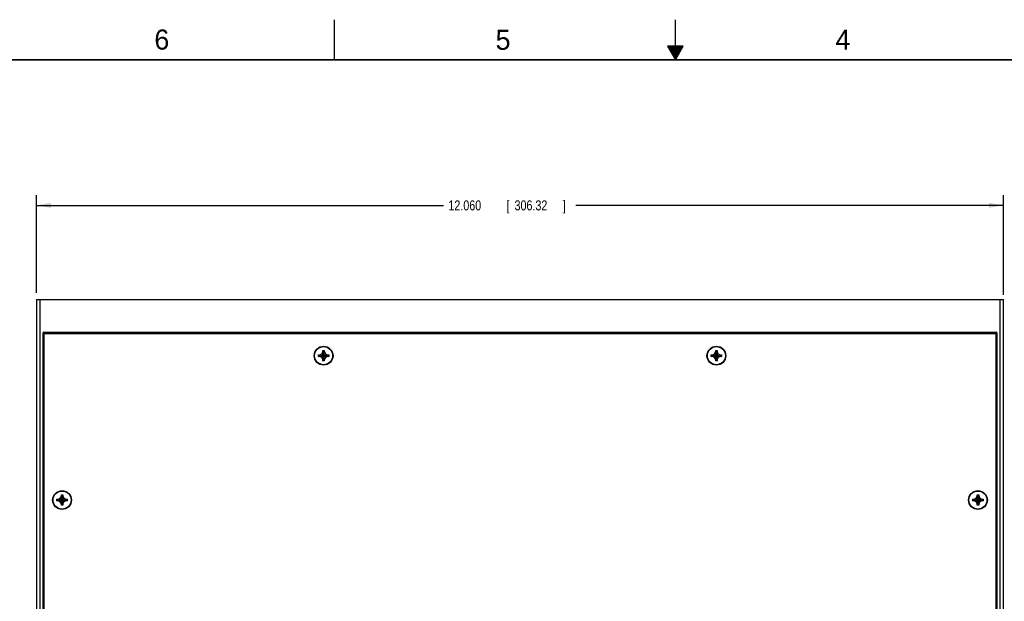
# Model space of a CAD drawing. Header units: inches. Extents: x 0 to 34, y 0 to 22.
# Tile 9 of 18: x 8.8 to 21.1, y 14.7 to 22. Entities that reach past the tile are written whole.
import ezdxf

# ---------------------------------------------------------------- set-up
doc = ezdxf.new("R2010")
doc.units = ezdxf.units.IN
doc.header["$LTSCALE"] = 1.87
doc.header["$MEASUREMENT"] = 0
doc.layers.get('0').update_dxf_attribs({"linetype": 'CONTINUOUS'})
doc.layers.add('DIMENSIONS', color=7, linetype='CONTINUOUS')
doc.styles.get("Standard").update_dxf_attribs({"font": 'txt', "width": 0.8})
doc.dimstyles.new('DIMSTYLE_1', dxfattribs={"dimtxt": 0.125, "dimasz": 0.18, "dimexe": 0.18, "dimexo": 0.0625, "dimgap": 0.09, "dimtad": 0, "dimtih": 1, "dimtoh": 1, "dimdec": 3, "dimzin": 4, "dimdsep": 46, "dimtxsty": 'STANDARD', "dimblk": '_FILLED', "dimblk1": '_FILLED', "dimblk2": '_FILLED', "dimcen": 0.09, "dimadec": 0, "dimazin": 0, "dimtp": 0.01, "dimtm": 0.01, "dimtfac": 1, "dimtdec": 3, "dimtofl": 0, "dimtmove": 0, "dimatfit": 3, "dimldrblk": '_FILLED', "dimfxl": 1, "dimtolj": 1, "dimtzin": 4, "dimarcsym": 0})

# ---------------------------------------------------------------- blocks, each defined once
blk = doc.blocks.new('_FILLED')
at = {"color": 0, "linetype": 'BYBLOCK'}
blk.add_solid([(0, 0), (-1, 0.174), (-1, -0.174)], dxfattribs=at)
blk = doc.blocks.new('*D4')
at = {"layer": 'DIMENSIONS', "color": 2, "linetype": 'CONTINUOUS'}
for p, q in [((9.032, 18.595), (9.032, 19.81)), ((21.092, 18.569), (21.092, 19.81)), ((9.032, 19.685), (14.107, 19.685)), ((21.092, 19.685), (15.757, 19.685))]:
    blk.add_line(p, q, dxfattribs=at)
at = {"layer": 'DIMENSIONS', "color": 2, "linetype": 'CONTINUOUS', "xscale": 0.18, "yscale": 0.18, "zscale": 0.18, "rotation": 180}
blk.add_blockref('_FILLED', (9.032, 19.685), dxfattribs=at)
at = {"layer": 'DIMENSIONS', "color": 2, "linetype": 'CONTINUOUS', "xscale": 0.18, "yscale": 0.18, "zscale": 0.18}
blk.add_blockref('_FILLED', (21.092, 19.685), dxfattribs=at)
at = {"layer": 'DIMENSIONS', "color": 2, "linetype": 'CONTINUOUS', "width": 0.8}
for s, p in [('12.060', (14.169, 19.622)), ('[', (14.894, 19.622)), ('306.32', (14.994, 19.622)), (']', (15.594, 19.622))]:
    blk.add_text(s, height=0.125, dxfattribs=at).set_placement(p)

msp = doc.modelspace()

# ---------------------------------------------------------------- linework, layer by layer
at = {"color": 2, "linetype": 'CONTINUOUS'}
for p, q in [((12.75, 21.5), (12.75, 22)), ((17, 21.5), (17, 22)), ((16.902, 21.6697), (17, 21.5)), ((17.098, 21.6697), (16.902, 21.6697)), ((16.9076, 21.66), (17.0924, 21.66)), ((16.9134, 21.65), (17.0866, 21.65)), ((16.9192, 21.64), (17.0808, 21.64)), ((16.925, 21.63), (17.0751, 21.63)), ((16.9307, 21.62), (17.0693, 21.62)), ((17, 21.5), (17.098, 21.6697)), ((16.9365, 21.61), (17.0635, 21.61)), ((16.9423, 21.6), (17.0578, 21.6)), ((16.9481, 21.59), (17.052, 21.59)), ((16.9538, 21.58), (17.0462, 21.58)), ((16.9596, 21.57), (17.0404, 21.57)), ((16.9654, 21.56), (17.0347, 21.56)), ((16.9712, 21.55), (17.0289, 21.55)), ((16.9769, 21.54), (17.0231, 21.54)), ((16.9827, 21.53), (17.0173, 21.53)), ((16.9885, 21.52), (17.0116, 21.52)), ((16.9942, 21.51), (17.0058, 21.51))]:
    msp.add_line(p, q, dxfattribs=at)
at = {"color": 7, "linetype": 'CONTINUOUS'}
for p, q in [((9.0321, 18.5105), (9.0321, 8.5105)), ((9.0321, 18.5105), (21.0921, 18.5105)), ((9.0721, 18.5105), (9.0721, 8.5105)), ((21.0521, 8.5105), (21.0521, 18.5105)), ((21.0921, 8.5105), (21.0921, 18.5105)), ((9.1121, 8.9205), (9.1121, 18.1005)), ((21.0121, 18.1005), (9.1121, 18.1005)), ((9.1271, 8.9355), (9.1271, 18.0855)), ((9.1271, 18.0855), (20.9971, 18.0855)), ((20.9971, 18.0855), (20.9971, 8.9355)), ((21.0121, 18.1005), (21.0121, 8.9205)), ((9.1271, 17.848), (9.1121, 17.848)), ((12.5481, 17.8015), (12.5481, 17.8195)), ((12.5481, 17.8195), (12.6761, 17.8015)), ((12.5481, 17.8015), (12.6761, 17.8195)), ((12.5481, 17.8195), (12.5661, 17.8195)), ((12.5661, 17.8195), (12.5896, 17.8331)), ((12.5661, 17.8195), (12.6581, 17.8015)), ((12.5661, 17.8015), (12.6581, 17.8195)), ((12.5896, 17.8331), (12.6031, 17.8565)), ((12.5896, 17.788), (12.6347, 17.8331)), ((12.6347, 17.788), (12.5896, 17.8331)), ((12.6031, 17.7465), (12.6211, 17.8745)), ((12.6031, 17.8565), (12.6031, 17.8745)), ((12.6211, 17.7465), (12.6031, 17.8745)), ((12.6031, 17.8745), (12.6211, 17.8745)), ((12.6031, 17.7645), (12.6211, 17.8565)), ((12.6211, 17.7645), (12.6031, 17.8565)), ((12.6211, 17.8745), (12.6211, 17.8565)), ((12.6211, 17.8565), (12.6347, 17.8331)), ((12.6347, 17.8331), (12.6581, 17.8195)), ((12.6581, 17.8195), (12.6761, 17.8195)), ((12.6761, 17.8195), (12.6761, 17.8015)), ((17.4481, 17.8015), (17.4481, 17.8195)), ((17.4481, 17.8015), (17.5761, 17.8195)), ((17.4481, 17.8195), (17.4661, 17.8195)), ((17.4481, 17.8195), (17.5761, 17.8015)), ((17.4661, 17.8195), (17.4896, 17.8331)), ((17.4661, 17.8015), (17.5581, 17.8195)), ((17.4661, 17.8195), (17.5581, 17.8015)), ((17.4896, 17.8331), (17.5031, 17.8565)), ((17.4896, 17.788), (17.5347, 17.8331)), ((17.5347, 17.788), (17.4896, 17.8331)), ((17.5031, 17.7465), (17.5211, 17.8745)), ((17.5031, 17.8565), (17.5031, 17.8745)), ((17.5211, 17.7465), (17.5031, 17.8745)), ((17.5031, 17.8745), (17.5211, 17.8745)), ((17.5031, 17.7645), (17.5211, 17.8565)), ((17.5211, 17.7645), (17.5031, 17.8565)), ((17.5211, 17.8745), (17.5211, 17.8565)), ((17.5211, 17.8565), (17.5347, 17.8331)), ((17.5347, 17.8331), (17.5581, 17.8195)), ((17.5581, 17.8195), (17.5761, 17.8195)), ((17.5761, 17.8195), (17.5761, 17.8015)), ((21.0121, 17.848), (20.9971, 17.848)), ((9.1271, 17.773), (9.1121, 17.773)), ((12.5661, 17.8015), (12.5481, 17.8015)), ((12.5896, 17.788), (12.5661, 17.8015)), ((12.6031, 17.7645), (12.5896, 17.788)), ((12.6031, 17.7465), (12.6031, 17.7645)), ((12.6211, 17.7465), (12.6031, 17.7465)), ((12.6347, 17.788), (12.6211, 17.7645)), ((12.6211, 17.7645), (12.6211, 17.7465)), ((12.6581, 17.8015), (12.6347, 17.788)), ((12.6761, 17.8015), (12.6581, 17.8015)), ((17.4661, 17.8015), (17.4481, 17.8015)), ((17.4896, 17.788), (17.4661, 17.8015)), ((17.5031, 17.7645), (17.4896, 17.788)), ((17.5031, 17.7465), (17.5031, 17.7645)), ((17.5211, 17.7465), (17.5031, 17.7465)), ((17.5347, 17.788), (17.5211, 17.7645)), ((17.5211, 17.7645), (17.5211, 17.7465)), ((17.5581, 17.8015), (17.5347, 17.788)), ((17.5761, 17.8015), (17.5581, 17.8015)), ((21.0121, 17.773), (20.9971, 17.773)), ((9.1121, 17.6005), (9.1271, 17.6005)), ((9.1121, 17.5905), (9.1271, 17.5905)), ((20.9971, 17.6005), (21.0121, 17.6005)), ((21.0121, 17.5905), (20.9971, 17.5905)), ((9.2856, 16.0015), (9.2856, 16.0195)), ((9.2856, 16.0195), (9.4136, 16.0015)), ((9.2856, 16.0195), (9.3036, 16.0195)), ((9.2856, 16.0015), (9.4136, 16.0195)), ((9.3036, 16.0015), (9.2856, 16.0015)), ((9.3036, 16.0195), (9.3271, 16.0331)), ((9.3036, 16.0195), (9.3956, 16.0015)), ((9.3036, 16.0015), (9.3956, 16.0195)), ((9.3271, 15.988), (9.3036, 16.0015)), ((9.3271, 16.0331), (9.3406, 16.0565)), ((9.3271, 15.988), (9.3722, 16.0331)), ((9.3722, 15.988), (9.3271, 16.0331)), ((9.3406, 15.9645), (9.3271, 15.988)), ((9.3406, 15.9465), (9.3586, 16.0745)), ((9.3406, 16.0565), (9.3406, 16.0745)), ((9.3586, 15.9465), (9.3406, 16.0745)), ((9.3406, 16.0745), (9.3586, 16.0745)), ((9.3406, 15.9645), (9.3586, 16.0565)), ((9.3586, 15.9645), (9.3406, 16.0565)), ((9.3586, 16.0745), (9.3586, 16.0565)), ((9.3586, 16.0565), (9.3722, 16.0331)), ((9.3722, 15.988), (9.3586, 15.9645)), ((9.3722, 16.0331), (9.3956, 16.0195)), ((9.3956, 16.0015), (9.3722, 15.988)), ((9.3956, 16.0195), (9.4136, 16.0195)), ((9.4136, 16.0015), (9.3956, 16.0015)), ((9.4136, 16.0195), (9.4136, 16.0015)), ((20.7106, 16.0015), (20.8386, 16.0195)), ((20.7106, 16.0195), (20.7286, 16.0195)), ((20.7106, 16.0195), (20.8386, 16.0015)), ((20.7106, 16.0015), (20.7106, 16.0195)), ((20.7286, 16.0015), (20.7106, 16.0015)), ((20.7286, 16.0195), (20.7521, 16.0331)), ((20.7286, 16.0015), (20.8206, 16.0195)), ((20.7286, 16.0195), (20.8206, 16.0015)), ((20.7521, 15.988), (20.7286, 16.0015)), ((20.7521, 16.0331), (20.7656, 16.0565)), ((20.7521, 15.988), (20.7972, 16.0331)), ((20.7521, 16.0331), (20.7972, 15.988)), ((20.7656, 15.9645), (20.7521, 15.988)), ((20.7656, 16.0745), (20.7836, 16.0745)), ((20.7656, 15.9465), (20.7836, 16.0745)), ((20.7656, 16.0565), (20.7656, 16.0745)), ((20.7836, 15.9465), (20.7656, 16.0745)), ((20.7656, 15.9645), (20.7836, 16.0565)), ((20.7836, 15.9645), (20.7656, 16.0565)), ((20.7836, 16.0745), (20.7836, 16.0565)), ((20.7836, 16.0565), (20.7972, 16.0331)), ((20.7972, 15.988), (20.7836, 15.9645)), ((20.7972, 16.0331), (20.8206, 16.0195)), ((20.8206, 16.0015), (20.7972, 15.988)), ((20.8206, 16.0195), (20.8386, 16.0195)), ((20.8386, 16.0015), (20.8206, 16.0015)), ((20.8386, 16.0195), (20.8386, 16.0015)), ((9.3406, 15.9465), (9.3406, 15.9645)), ((9.3586, 15.9465), (9.3406, 15.9465)), ((9.3586, 15.9645), (9.3586, 15.9465)), ((20.7656, 15.9465), (20.7656, 15.9645)), ((20.7836, 15.9465), (20.7656, 15.9465)), ((20.7836, 15.9645), (20.7836, 15.9465))]:
    msp.add_line(p, q, dxfattribs=at)
at = {"color": 7, "linetype": 'CONTINUOUS', "const_width": 0.02}
msp.add_lwpolyline([(33.5, 21.5), (0.5, 21.5)], dxfattribs=at)
at = {"color": 7, "linetype": 'CONTINUOUS'}
for centre, radius in [((12.6121, 17.8105), 0.1175), ((12.6121, 17.8105), 0.1125), ((17.5121, 17.8105), 0.1175), ((17.5121, 17.8105), 0.1125), ((9.3496, 16.0105), 0.1175), ((9.3496, 16.0105), 0.1125), ((20.7746, 16.0105), 0.1175), ((20.7746, 16.0105), 0.1125)]:
    msp.add_circle(centre, radius, dxfattribs=at)

# ---------------------------------------------------------------- texts
at = {"color": 2, "linetype": 'CONTINUOUS'}
for s, p in [('6', (10.5012, 21.6272)), ('5', (14.7577, 21.6247)), ('4', (18.9977, 21.6277))]:
    msp.add_text(s, height=0.25, dxfattribs=at).set_placement(p)

# ---------------------------------------------------------------- dimensions: what is measured, and where the dimension line sits
at = {"layer": 'DIMENSIONS', "color": 2, "linetype": 'CONTINUOUS'}
dim = msp.add_linear_dim(base=(21.0921, 19.6845), p1=(9.0321, 18.5952), p2=(21.0921, 18.5686), dimstyle='DIMSTYLE_1', dxfattribs=at)
dim.commit()
dim.dimension.update_dxf_attribs({"geometry": '*D4', "text_midpoint": (14.932, 19.6845), "dimtype": 160})

doc.saveas('drawing.dxf')
